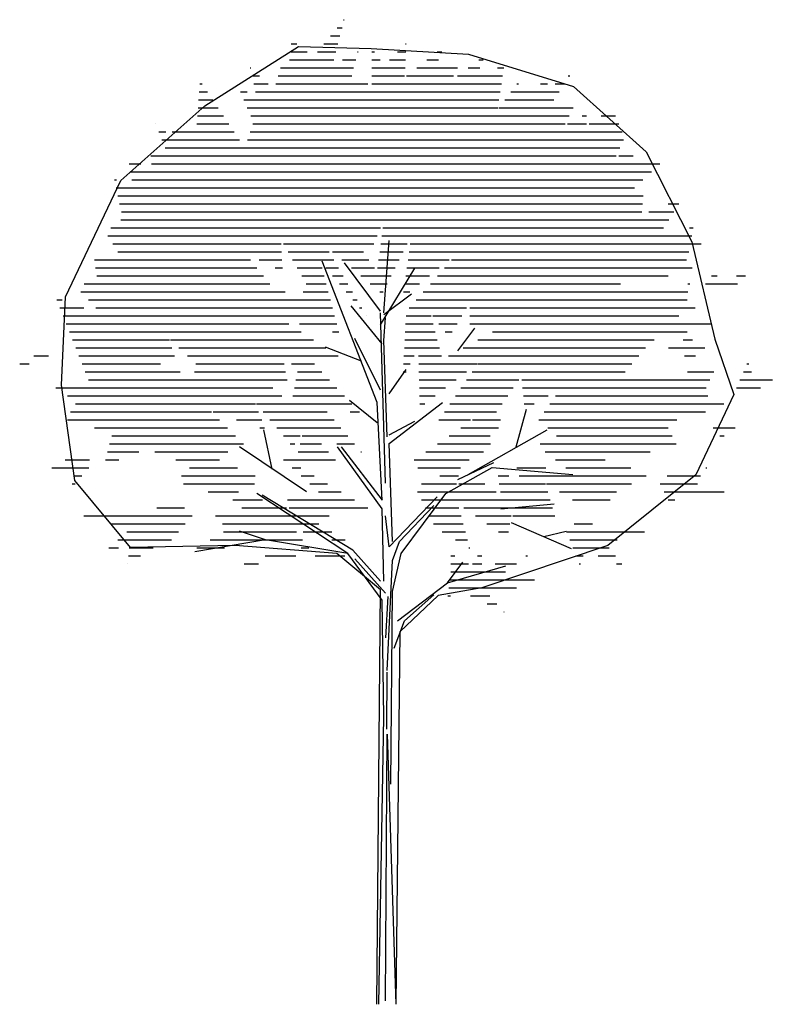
# Model space of a CAD drawing. Extents: x 303.4 to 312.8, y 219 to 231.3.
import ezdxf

# ---------------------------------------------------------------- set-up
doc = ezdxf.new("R2010")
doc.units = 0
doc.header["$MEASUREMENT"] = 0
doc.layers.get('0').update_dxf_attribs({"linetype": 'CONTINUOUS'})

# ---------------------------------------------------------------- blocks, each defined once
blk = doc.blocks.new('*X0')
at = {"color": 0}
for p, q in [((7.465, 14.3), (7.472, 14.3)), ((7.384, 14.2), (7.446, 14.2)), ((7.302, 14.1), (7.42, 14.1)), ((6.81, 14), (6.88, 14)), ((7.22, 14), (7.395, 14)), ((8.238, 14), (8.248, 14)), ((6.788, 13.8), (7.343, 13.8)), ((6.81, 13.9), (7.01, 13.9)), ((7.138, 13.9), (7.369, 13.9)), ((7.453, 13.8), (7.618, 13.8)), ((7.64, 13.9), (7.646, 13.9)), ((7.819, 13.9), (7.852, 13.9)), ((7.819, 13.8), (7.922, 13.8)), ((8.038, 13.8), (8.238, 13.8)), ((8.138, 13.9), (8.243, 13.9)), ((8.506, 13.8), (8.651, 13.8)), ((8.634, 13.9), (8.693, 13.9)), ((9.156, 13.8), (9.211, 13.8)), ((6.296, 13.7), (6.305, 13.7)), ((6.677, 13.7), (7.589, 13.7)), ((7.819, 13.7), (8.233, 13.7)), ((8.379, 13.7), (8.888, 13.7)), ((9.023, 13.7), (9.17, 13.7)), ((9.389, 13.7), (9.468, 13.7)), ((6.318, 13.6), (6.413, 13.6)), ((6.646, 13.6), (7.567, 13.6)), ((7.819, 13.6), (8.228, 13.6)), ((8.251, 13.6), (8.838, 13.6)), ((8.889, 13.6), (9.453, 13.6)), ((10.272, 13.6), (10.294, 13.6)), ((5.668, 13.5), (5.697, 13.5)), ((6.341, 13.5), (6.52, 13.5)), ((6.616, 13.5), (7.767, 13.5)), ((7.819, 13.5), (9.438, 13.5)), ((9.632, 13.5), (9.652, 13.5)), ((9.929, 13.5), (10.013, 13.5)), ((10.112, 13.5), (10.228, 13.5)), ((5.653, 13.3), (5.83, 13.3)), ((5.661, 13.4), (5.763, 13.4)), ((6.175, 13.4), (6.259, 13.4)), ((6.218, 13.3), (9.407, 13.3)), ((6.363, 13.4), (9.422, 13.4)), ((9.483, 13.3), (10.095, 13.3)), ((9.557, 13.4), (10.161, 13.4)), ((5.645, 13.2), (5.896, 13.2)), ((6.261, 13.2), (9.392, 13.2)), ((9.408, 13.2), (10.335, 13.2)), ((5.637, 13.1), (5.963, 13.1)), ((6.304, 13.1), (10.285, 13.1)), ((10.448, 13.1), (10.504, 13.1)), ((10.685, 13.1), (10.865, 13.1)), ((5.113, 13), (5.114, 13)), ((5.63, 13), (6.03, 13)), ((6.329, 13), (10.235, 13)), ((10.263, 13), (10.504, 13)), ((10.535, 13), (10.907, 13)), ((5.153, 12.9), (5.243, 12.9)), ((5.193, 12.8), (6.163, 12.8)), ((5.322, 12.9), (6.096, 12.9)), ((6.263, 12.8), (10.964, 12.8)), ((6.296, 12.9), (10.948, 12.9)), ((5.233, 12.7), (10.918, 12.7)), ((5.053, 12.6), (10.873, 12.6)), ((10.908, 12.6), (11.084, 12.6)), ((4.784, 12.5), (4.931, 12.5)), ((5.062, 12.5), (11.419, 12.5)), ((4.801, 12.4), (11.314, 12.4)), ((4.6, 12.3), (4.626, 12.3)), ((4.621, 12.2), (11.102, 12.2)), ((4.817, 12.3), (11.208, 12.3)), ((4.643, 12.1), (11.21, 12.1)), ((4.665, 12), (11.202, 12)), ((11.522, 12), (11.658, 12)), ((4.687, 11.9), (11.195, 11.9)), ((11.282, 11.9), (11.595, 11.9)), ((4.556, 11.7), (7.928, 11.7)), ((4.68, 11.8), (11.531, 11.8)), ((7.956, 11.7), (11.467, 11.7)), ((11.79, 11.7), (11.835, 11.7)), ((4.519, 11.6), (7.885, 11.6)), ((7.943, 11.6), (8.311, 11.6)), ((8.312, 11.6), (11.82, 11.6)), ((4.581, 11.5), (6.684, 11.5)), ((6.715, 11.5), (7.842, 11.5)), ((7.93, 11.5), (8.261, 11.5)), ((8.299, 11.5), (11.937, 11.5)), ((4.644, 11.4), (6.689, 11.4)), ((6.772, 11.4), (7.283, 11.4)), ((7.328, 11.4), (7.714, 11.4)), ((7.917, 11.4), (8.211, 11.4)), ((8.285, 11.4), (11.782, 11.4)), ((4.351, 11.3), (6.301, 11.3)), ((4.364, 11.2), (6.382, 11.2)), ((6.408, 11.3), (6.694, 11.3)), ((6.608, 11.2), (6.7, 11.2)), ((6.828, 11.3), (7.342, 11.3)), ((6.885, 11.2), (7.196, 11.2)), ((7.244, 11.2), (7.4, 11.2)), ((7.445, 11.3), (7.782, 11.3)), ((7.563, 11.2), (7.851, 11.2)), ((7.89, 11.2), (8.111, 11.2)), ((7.903, 11.3), (8.161, 11.3)), ((8.257, 11.2), (8.661, 11.2)), ((8.271, 11.3), (8.784, 11.3)), ((8.726, 11.2), (11.823, 11.2)), ((8.815, 11.3), (11.751, 11.3)), ((4.378, 11.1), (6.463, 11.1)), ((6.942, 11.1), (7.222, 11.1)), ((7.328, 11.1), (7.459, 11.1)), ((7.681, 11.1), (8.061, 11.1)), ((8.243, 11.1), (8.538, 11.1)), ((8.638, 11.1), (11.525, 11.1)), ((12.065, 11.1), (12.137, 11.1)), ((12.378, 11.1), (12.492, 11.1)), ((4.221, 11), (6.544, 11)), ((6.998, 11), (7.248, 11)), ((7.413, 11), (7.517, 11)), ((7.799, 11), (8.011, 11)), ((8.229, 11), (8.415, 11)), ((8.55, 11), (10.926, 11)), ((11.77, 11), (11.793, 11)), ((11.99, 11), (12.392, 11)), ((4.18, 10.9), (6.735, 10.9)), ((6.961, 10.9), (7.274, 10.9)), ((7.497, 10.9), (7.576, 10.9)), ((7.917, 10.9), (7.961, 10.9)), ((8.216, 10.9), (8.292, 10.9)), ((8.462, 10.9), (11.771, 10.9)), ((3.878, 10.8), (3.948, 10.8)), ((4.274, 10.8), (7.301, 10.8)), ((7.581, 10.8), (7.634, 10.8)), ((8.374, 10.8), (11.76, 10.8)), ((3.918, 10.7), (4.219, 10.7)), ((3.957, 10.6), (7.353, 10.6)), ((4.368, 10.7), (7.327, 10.7)), ((7.666, 10.7), (7.693, 10.7)), ((7.75, 10.6), (7.752, 10.6)), ((8.246, 10.6), (8.559, 10.6)), ((8.285, 10.7), (9.004, 10.7)), ((8.579, 10.6), (8.944, 10.6)), ((9.043, 10.7), (11.86, 10.7)), ((9.043, 10.6), (11.658, 10.6)), ((3.997, 10.5), (6.782, 10.5)), ((6.914, 10.5), (7.379, 10.5)), ((8.241, 10.5), (8.585, 10.5)), ((8.657, 10.5), (8.884, 10.5)), ((9.043, 10.5), (12.057, 10.5)), ((4.037, 10.4), (6.936, 10.4)), ((7.325, 10.4), (7.405, 10.4)), ((8.236, 10.4), (8.611, 10.4)), ((8.736, 10.4), (8.824, 10.4)), ((9.328, 10.4), (11.759, 10.4)), ((4.076, 10.3), (5.289, 10.3)), ((5.3, 10.3), (7.09, 10.3)), ((8.23, 10.3), (8.637, 10.3)), ((9.145, 10.3), (11.349, 10.3)), ((11.711, 10.3), (11.827, 10.3)), ((3.592, 10.1), (3.776, 10.1)), ((4.116, 10.2), (5.319, 10.2)), ((4.155, 10.1), (5.35, 10.1)), ((5.406, 10.2), (7.245, 10.2)), ((5.512, 10.1), (6.702, 10.1)), ((6.702, 10.1), (7.399, 10.1)), ((8.22, 10.1), (8.346, 10.1)), ((8.225, 10.2), (8.396, 10.2)), ((8.4, 10.2), (8.663, 10.2)), ((8.402, 10.1), (8.689, 10.1)), ((8.778, 10.1), (11.156, 10.1)), ((8.962, 10.2), (11.241, 10.2)), ((11.529, 10.2), (11.984, 10.2)), ((11.729, 10.1), (11.865, 10.1)), ((3.415, 10), (3.533, 10)), ((4.195, 10), (5.176, 10)), ((5.618, 10), (6.721, 10)), ((6.815, 10), (7.102, 10)), ((8.215, 10), (8.296, 10)), ((8.405, 10), (9.132, 10)), ((9.141, 10), (11.071, 10)), ((12.508, 10), (12.534, 10)), ((4.234, 9.9), (5.421, 9.9)), ((5.602, 9.9), (6.739, 9.9)), ((6.89, 9.9), (7.195, 9.9)), ((8.21, 9.9), (8.246, 9.9)), ((8.408, 9.9), (9.002, 9.9)), ((9.072, 9.9), (10.986, 9.9)), ((11.767, 9.9), (12.093, 9.9)), ((12.464, 9.9), (12.564, 9.9)), ((4.274, 9.8), (6.758, 9.8)), ((6.87, 9.8), (7.288, 9.8)), ((8.411, 9.8), (8.871, 9.8)), ((9.002, 9.8), (9.658, 9.8)), ((9.692, 9.8), (12.046, 9.8)), ((12.421, 9.8), (12.826, 9.8)), ((3.869, 9.7), (6.579, 9.7)), ((4.011, 9.6), (6.693, 9.6)), ((6.83, 9.6), (7.475, 9.6)), ((6.85, 9.7), (7.382, 9.7)), ((8.414, 9.7), (8.74, 9.7)), ((8.416, 9.6), (8.61, 9.6)), ((8.863, 9.6), (9.517, 9.6)), ((8.933, 9.7), (9.587, 9.7)), ((9.703, 9.7), (11.999, 9.7)), ((9.713, 9.6), (10.021, 9.6)), ((10.116, 9.6), (12.019, 9.6)), ((12.377, 9.7), (12.676, 9.7)), ((4.113, 9.5), (6.365, 9.5)), ((6.375, 9.5), (6.808, 9.5)), ((6.81, 9.5), (7.568, 9.5)), ((8.419, 9.5), (8.479, 9.5)), ((8.794, 9.5), (9.446, 9.5)), ((9.724, 9.5), (9.847, 9.5)), ((10.043, 9.5), (12.219, 9.5)), ((4.052, 9.4), (5.812, 9.4)), ((5.836, 9.4), (6.403, 9.4)), ((6.459, 9.4), (7.261, 9.4)), ((7.549, 9.4), (7.662, 9.4)), ((8.725, 9.4), (9.375, 9.4)), ((9.971, 9.4), (11.99, 9.4)), ((4.011, 9.3), (5.912, 9.3)), ((6.127, 9.3), (6.441, 9.3)), ((6.544, 9.3), (7.346, 9.3)), ((8.655, 9.3), (9.051, 9.3)), ((9.079, 9.3), (9.429, 9.3)), ((9.908, 9.3), (11.63, 9.3)), ((4.349, 9.2), (6.012, 9.2)), ((6.417, 9.2), (6.478, 9.2)), ((6.629, 9.2), (7.432, 9.2)), ((8.933, 9.2), (9.404, 9.2)), ((10.018, 9.2), (11.523, 9.2)), ((12.086, 9.2), (12.361, 9.2)), ((4.54, 9), (6.212, 9)), ((4.567, 9.1), (6.112, 9.1)), ((6.713, 9.1), (6.924, 9.1)), ((6.798, 9), (6.857, 9)), ((6.921, 9), (7.188, 9)), ((6.946, 9.1), (7.517, 9.1)), ((7.38, 9), (7.602, 9)), ((8.641, 9), (9.304, 9)), ((8.787, 9.1), (9.296, 9.1)), ((9.924, 9), (11.623, 9)), ((10.128, 9.1), (11.573, 9.1)), ((12.171, 9.1), (12.222, 9.1)), ((4.514, 8.9), (4.906, 8.9)), ((5.107, 8.9), (6.017, 8.9)), ((6.896, 8.9), (7.275, 8.9)), ((7.679, 8.9), (7.687, 8.9)), ((8.495, 8.9), (9.216, 8.9)), ((9.987, 8.9), (11.299, 8.9)), ((3.985, 8.8), (4.29, 8.8)), ((4.488, 8.8), (4.656, 8.8)), ((5.367, 8.8), (5.915, 8.8)), ((6.714, 8.8), (7.362, 8.8)), ((8.349, 8.8), (9.035, 8.8)), ((10.116, 8.8), (10.736, 8.8)), ((3.818, 8.7), (4.281, 8.7)), ((5.539, 8.7), (6.138, 8.7)), ((6.824, 8.7), (6.93, 8.7)), ((8.395, 8.7), (8.925, 8.7)), ((9.631, 8.7), (9.993, 8.7)), ((10.244, 8.7), (11.058, 8.7)), ((11.994, 8.7), (12.006, 8.7)), ((4.072, 8.5), (4.107, 8.5)), ((4.094, 8.6), (4.194, 8.6)), ((5.439, 8.6), (6.361, 8.6)), ((5.465, 8.5), (6.353, 8.5)), ((6.934, 8.6), (7.097, 8.6)), ((7.044, 8.5), (7.265, 8.5)), ((8.439, 8.5), (8.875, 8.5)), ((8.667, 8.6), (8.9, 8.6)), ((8.907, 8.5), (9.233, 8.5)), ((9.398, 8.6), (9.53, 8.6)), ((9.412, 8.5), (9.991, 8.5)), ((9.661, 8.6), (11.249, 8.6)), ((10.004, 8.5), (11.063, 8.5)), ((11.422, 8.5), (11.89, 8.5)), ((11.511, 8.6), (11.928, 8.6)), ((5.773, 8.4), (6.15, 8.4)), ((7.153, 8.4), (7.433, 8.4)), ((8.389, 8.4), (9.373, 8.4)), ((9.425, 8.4), (10.02, 8.4)), ((10.166, 8.4), (10.877, 8.4)), ((11.472, 8.4), (12.224, 8.4)), ((6.08, 8.3), (6.45, 8.3)), ((6.763, 8.3), (7.601, 8.3)), ((8.439, 8.3), (10.049, 8.3)), ((10.328, 8.3), (10.8, 8.3)), ((11.522, 8.3), (11.607, 8.3)), ((5.129, 8.2), (5.474, 8.2)), ((6.192, 8.2), (6.75, 8.2)), ((6.785, 8.2), (7.769, 8.2)), ((8.489, 8.2), (8.907, 8.2)), ((8.968, 8.2), (10.077, 8.2)), ((4.216, 8.1), (5.572, 8.1)), ((4.553, 8), (5.486, 8)), ((5.865, 8.1), (7.286, 8.1)), ((5.953, 8), (7.156, 8)), ((8.539, 8.1), (8.934, 8.1)), ((8.59, 8), (8.961, 8)), ((9.113, 8.1), (9.559, 8.1)), ((9.258, 8), (9.544, 8)), ((9.58, 8.1), (10.106, 8.1)), ((10.348, 8), (10.578, 8)), ((4.756, 7.9), (5.4, 7.9)), ((5.965, 7.9), (6.876, 7.9)), ((6.96, 7.9), (7.32, 7.9)), ((8.699, 7.9), (8.988, 7.9)), ((9.403, 7.9), (9.528, 7.9)), ((10.253, 7.9), (11.229, 7.9)), ((4.643, 7.8), (5.241, 7.8)), ((5.241, 7.8), (5.315, 7.8)), ((5.798, 7.8), (6.953, 7.8)), ((7.319, 7.8), (7.485, 7.8)), ((8.866, 7.8), (9.015, 7.8)), ((10.292, 7.8), (10.887, 7.8)), ((4.53, 7.7), (4.65, 7.7)), ((4.785, 7.7), (5.083, 7.7)), ((5.632, 7.7), (5.976, 7.7)), ((6.936, 7.7), (7.031, 7.7)), ((9.032, 7.7), (9.042, 7.7)), ((10.332, 7.7), (10.786, 7.7)), ((4.777, 7.6), (4.926, 7.6)), ((6.485, 7.6), (6.867, 7.6)), ((7.109, 7.6), (7.482, 7.6)), ((8.808, 7.6), (8.856, 7.6)), ((9.138, 7.6), (9.194, 7.6)), ((9.745, 7.6), (9.764, 7.6)), ((10.371, 7.6), (10.459, 7.6)), ((10.648, 7.6), (10.864, 7.6)), ((4.768, 7.5), (4.769, 7.5)), ((6.223, 7.5), (6.403, 7.5)), ((8.808, 7.5), (9.027, 7.5)), ((8.808, 7.4), (9.491, 7.4)), ((9.078, 7.5), (9.194, 7.5)), ((9.36, 7.5), (9.627, 7.5)), ((10.41, 7.5), (10.426, 7.5)), ((10.878, 7.5), (10.943, 7.5)), ((8.795, 7.3), (9.851, 7.3)), ((8.782, 7.2), (9.626, 7.2)), ((8.768, 7.1), (8.801, 7.1)), ((9.054, 7.1), (9.292, 7.1)), ((9.261, 7), (9.381, 7)), ((9.469, 6.9), (9.471, 6.9))]:
    blk.add_line(p, q, dxfattribs=at)

msp = doc.modelspace()

# ---------------------------------------------------------------- linework, layer by layer
for p, q in [((307.969, 227.637), (308.034, 228.54)), ((307.884, 226.519), (307.196, 228.282)), ((307.927, 227.659), (307.475, 228.26)), ((307.927, 227.487), (308.356, 228.196)), ((307.969, 227.616), (308.313, 227.874)), ((307.948, 227.25), (307.561, 227.723)), ((307.991, 225.51), (307.927, 227.637)), ((307.969, 227.293), (307.991, 227.573)), ((308.893, 227.164), (309.108, 227.444)), ((307.927, 226.67), (307.604, 227.315)), ((308.012, 226.09), (307.969, 227.293)), ((307.69, 227.035), (307.239, 227.207)), ((308.034, 226.627), (308.249, 226.928)), ((307.884, 226.262), (307.54, 226.541)), ((307.948, 225.295), (307.884, 226.519)), ((308.034, 226.004), (308.7, 226.519)), ((309.624, 225.961), (309.753, 226.434)), ((308.034, 226.111), (308.356, 226.284)), ((306.573, 225.682), (306.466, 226.176)), ((309.022, 225.617), (310.01, 226.176)), ((308.077, 224.779), (308.034, 226.004)), ((307.003, 225.402), (306.165, 225.961)), ((307.948, 225.187), (307.39, 225.961)), ((307.433, 225.961), (307.948, 225.295)), ((308.893, 225.553), (309.344, 225.768)), ((308.743, 225.381), (309.323, 225.703)), ((309.323, 225.703), (310.333, 225.617)), ((307.518, 224.629), (306.38, 225.381)), ((308.184, 224.629), (308.743, 225.381)), ((307.582, 224.671), (306.445, 225.359)), ((308.034, 224.714), (308.635, 225.338)), ((307.969, 224.285), (307.948, 225.187)), ((308.163, 224.779), (308.592, 225.23)), ((309.43, 225.187), (310.096, 225.252)), ((308.034, 224.714), (307.991, 225.102)), ((309.559, 225.016), (310.311, 224.693)), ((306.487, 224.8), (306.165, 224.908)), ((309.967, 224.843), (310.247, 224.908)), ((306.487, 224.8), (305.606, 224.65)), ((307.518, 224.629), (306.487, 224.8)), ((308.077, 224.543), (308.163, 224.779)), ((307.927, 224.285), (307.582, 224.671)), ((307.948, 224.048), (307.518, 224.629)), ((307.991, 224.134), (307.604, 224.564)), ((308.012, 223.167), (308.077, 224.543)), ((308.077, 224.156), (308.184, 224.629)), ((308.764, 224.263), (308.957, 224.521)), ((308.764, 224.263), (309.494, 224.478)), ((308.055, 221.749), (308.077, 224.156)), ((308.141, 223.791), (308.764, 224.263)), ((307.969, 222.587), (307.948, 224.048)), ((307.995, 223.578), (308.021, 224.094)), ((308.227, 223.791), (308.592, 224.113)), ((308.098, 223.447), (308.227, 223.791)), ((308.004, 222.435), (308.012, 223.148)), ((307.905, 218.998), (307.969, 222.587)), ((307.991, 219.041), (308.012, 222.372)), ((308.012, 222.372), (308.12, 218.998))]:
    msp.add_line(p, q)
msp.add_lwpolyline([(307.881, 218.998), (307.927, 224.178), (307.38, 224.632), (306.111, 224.729), (304.799, 224.704), (304.105, 225.541), (303.937, 226.735), (303.987, 227.836), (304.681, 229.291), (305.732, 230.224), (306.901, 230.964), (307.809, 230.939), (309.028, 230.868), (310.341, 230.464), (311.249, 229.649), (311.821, 228.526), (312.107, 227.31), (312.346, 226.617), (311.871, 225.612), (310.77, 224.729), (309.193, 224.203), (308.646, 224.107), (308.167, 223.653), (308.12, 218.998)])

# ---------------------------------------------------------------- block references
msp.add_blockref('*X0', (300, 217))

doc.saveas('drawing.dxf')
